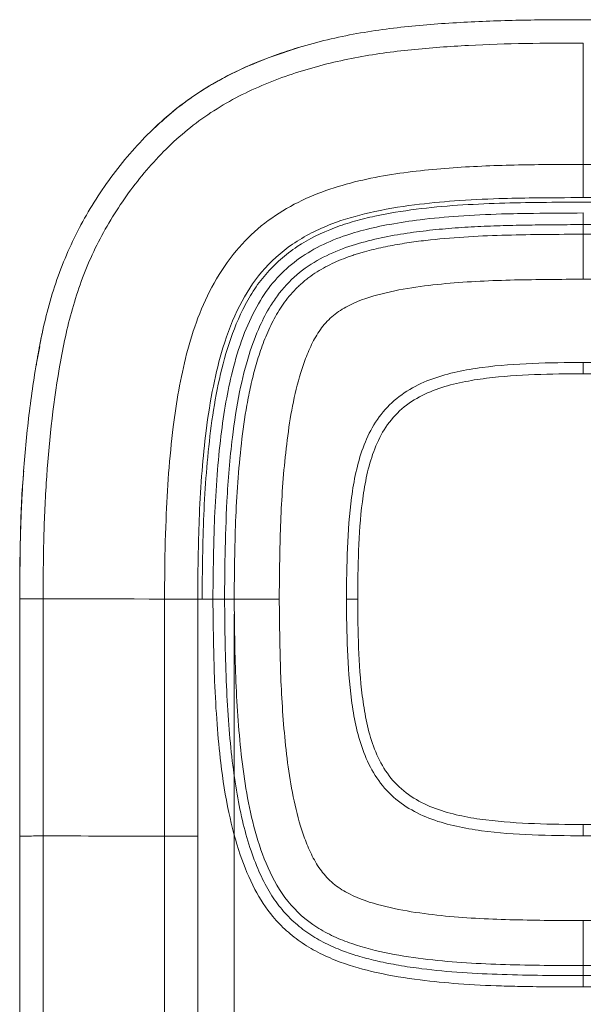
# Model space of a CAD drawing. Header units: millimetres. Extents: x 0 to 420, y 0 to 297.
# Tile 2 of 12: x 88 to 125, y 50 to 116. Entities that reach past the tile are written whole.
import ezdxf

# ---------------------------------------------------------------- set-up
doc = ezdxf.new("R2010")
doc.units = ezdxf.units.MM
doc.styles.add('SLDTEXTSTYLE0', font='TXT', dxfattribs={"width": 0.75})
doc.dimstyles.new('SLDDIMSTYLE2', dxfattribs={"dimtxt": 3.5, "dimasz": 3.302, "dimexe": 0, "dimexo": 0.0625, "dimgap": 0.875, "dimtad": 1, "dimlfac": 0.666667, "dimrnd": 1e-09, "dimzin": 12, "dimdsep": 46, "dimtxsty": 'SLDTEXTSTYLE0', "dimsah": 1, "dimcen": 0.09, "dimadec": 0, "dimazin": 3, "dimtfac": 1, "dimtofl": 0, "dimtmove": 0, "dimatfit": 3, "dimfxl": 0, "dimfrac": 2, "dimtolj": 1, "dimtzin": 12, "dimarcsym": 0})

# ---------------------------------------------------------------- blocks, each defined once
blk = doc.blocks.new('_D_7')
at = {"color": 7, "linetype": 'Continuous', "lineweight": 0}
for p, q in [((101.888, 76.068), (101.887, 36.898)), ((148.339, 76.066), (148.337, 36.897)), ((101.887, 37.898), (148.337, 37.897))]:
    blk.add_line(p, q, dxfattribs=at)
for points in [[(101.887, 37.898), (105.189, 37.39), (105.189, 38.406)], [(148.337, 37.897), (145.035, 38.405), (145.035, 37.389)]]:
    blk.add_solid(points, dxfattribs=at)
at = {"color": 7, "linetype": 'Continuous', "lineweight": 0, "insert": (118.456, 42.409), "char_height": 3.5, "attachment_point": 1, "rotation": 359.99796, "style": 'SLDTEXTSTYLE0'}
blk.add_mtext('30,97', dxfattribs=at)

msp = doc.modelspace()

# ---------------------------------------------------------------- linework, layer by layer
at = {"color": 7, "linetype": 'Continuous', "lineweight": 15}
for p, q in [((122.5109966, 115.624482), (125.1152893, 115.637731)), ((125.1022545, 115.6376751), (125.1023892, 115.637731)), ((104.1502091, 113.1014342), (106.3940879, 113.8435064)), ((125.1186354, 103.4923813), (125.1186354, 103.4923868)), ((91.7259836, 102.0410938), (91.6142864, 101.8316915)), ((125.1172576, 101.9982623), (125.1166677, 101.3582705)), ((125.1152893, 92.8161835), (125.1152893, 92.066182)), ((87.6154285, 77.0931414), (87.6154285, 77.0977458)), ((87.6154285, 61.2797143), (87.6154285, 77.0931414)), ((89.1734762, 77.0931022), (89.1734762, 61.3066314)), ((89.1734846, 77.0939404), (89.1734846, 77.0931022)), ((97.2601827, 61.2828575), (97.2592439, 77.0660566)), ((99.4594013, 77.0661852), (99.7544359, 77.0661852)), ((99.4600886, 77.0661852), (99.4610302, 61.282986)), ((101.2467332, 77.0670066), (101.8879348, 77.0676995)), ((109.3652896, 77.0661852), (110.1152897, 77.0661852)), ((125.1152893, 62.0661827), (125.1152893, 61.316184)), ((87.6152888, 25.9376771), (87.6152888, 61.2797143)), ((89.1733784, 61.2797143), (89.1733784, 25.9376771)), ((97.2588109, 25.9376771), (97.2588109, 61.2797143)), ((99.4596584, 61.2797143), (99.4596584, 25.9376771)), ((125.1105675, 52.0040041), (125.1088568, 52.669178))]:
    msp.add_line(p, q, dxfattribs=at)
at = {"color": 7, "linetype": 'Continuous', "lineweight": 15, "flags": 128}
for points in [[(87.6154285, 77.0931414), (87.6427032, 77.0931358), (87.7239602, 77.0931302), (87.8574531, 77.0931246), (88.0403351, 77.093119), (88.2686833, 77.0931134), (88.5376194, 77.0931078), (88.8413852, 77.0931022), (89.1734846, 77.0931022)], [(97.2585734, 77.0693312), (96.2408706, 77.0723207), (95.2251349, 77.0753103), (94.2113912, 77.0782886), (93.1996675, 77.0812614), (92.189989, 77.0842286), (91.1823809, 77.0871958), (90.176871, 77.0901518), (89.1734846, 77.0931022)]]:
    msp.add_lwpolyline(points, dxfattribs=at)
at = {"color": 7, "linetype": 'Continuous', "lineweight": 15}
msp.add_arc((88.8777989, 274.9929466), 197.8992271, 269.634516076, 270.085606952, dxfattribs=at)
for points, knots in [([(87.6154291, 77.0977442), (87.6186453, 78.4304538), (87.627408, 79.7629773), (87.6954552, 82.4263289), (87.7520695, 83.7572465), (87.9295083, 86.416927), (88.0498308, 87.7451313), (88.3589644, 90.3868905), (88.5459715, 91.7021736), (89.0006194, 94.318829), (89.2750777, 95.6190253), (89.8272816, 97.5450796), (90.0353775, 98.1850362), (90.4975862, 99.43654), (90.7520231, 100.0499548), (91.5857463, 101.8529688), (92.2354674, 103.0053261), (93.7079789, 105.2185336), (94.5363209, 106.2833959), (96.3301086, 108.2448136), (97.299583, 109.1504041), (98.8942093, 110.3634684), (99.4516002, 110.7444576), (100.5886207, 111.444933), (101.1706152, 111.7663506), (102.9518304, 112.6553009), (104.1859889, 113.1481605), (106.0918508, 113.7707), (106.7356173, 113.9586329), (108.0231596, 114.2945568), (108.6691744, 114.4426898), (110.6134262, 114.8322233), (111.9179978, 115.0176371), (114.5375421, 115.2965362), (115.8518687, 115.395732), (118.4866665, 115.5398162), (119.8071827, 115.5843064), (122.4527324, 115.6333614), (123.7778362, 115.6353684), (125.1022545, 115.6376771)], [0, 0, 0, 0, 0.0625, 0.0625, 0.125, 0.125, 0.1875, 0.1875, 0.25, 0.25, 0.3125, 0.3125, 0.34375, 0.34375, 0.375, 0.375, 0.4375, 0.4375, 0.5, 0.5, 0.5625, 0.5625, 0.59375, 0.59375, 0.625, 0.625, 0.6875, 0.6875, 0.71875, 0.71875, 0.75, 0.75, 0.8125, 0.8125, 0.875, 0.875, 0.9375, 0.9375, 1, 1, 1, 1]), ([(125.1152893, 115.637731), (126.1797805, 115.6363021), (128.3076039, 115.6334458), (131.4973225, 115.5575983), (134.6814198, 115.3849009), (137.8612218, 115.0945083), (140.8458115, 114.6248158), (143.5954056, 113.97152), (145.2523999, 113.3906924), (146.0692789, 113.1043511)], [0, 0, 0, 0, 0.1504720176, 0.3007802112, 0.4509558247, 0.6011682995, 0.7519366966, 0.8777076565, 1, 1, 1, 1]), ([(125.1041114, 114.0795653), (123.8306247, 114.0773456), (122.5565063, 114.075513), (120.0123732, 114.0308572), (118.7423721, 113.9900922), (116.2080501, 113.8578572), (114.9437186, 113.7664827), (112.4233697, 113.5095163), (111.1677185, 113.3406557), (108.672051, 112.8633699), (107.428591, 112.5545249), (104.9743221, 111.7777763), (103.7821182, 111.3146012), (102.0618544, 110.4741323), (101.4998494, 110.169529), (100.4023106, 109.5036368), (99.8641164, 109.1401632), (98.3249343, 107.9788567), (97.3922412, 107.1079349), (95.6710699, 105.2167986), (94.8793477, 104.18794), (93.4799009, 102.0498913), (92.8663366, 100.9354269), (92.0845357, 99.1906612), (91.8469665, 98.5969259), (91.4168639, 97.3857035), (91.2246443, 96.7682732), (90.7152334, 94.9123094), (90.4624177, 93.6600622), (89.8242971, 89.8826104), (89.5454701, 87.3349916), (89.2999669, 83.4981385), (89.247853, 82.2181947), (89.1847573, 79.6569331), (89.1765686, 78.375522), (89.173476, 77.0939407)], [0, 0, 0, 0, 0.0625, 0.0625, 0.125, 0.125, 0.1875, 0.1875, 0.25, 0.25, 0.3125, 0.3125, 0.375, 0.375, 0.40625, 0.40625, 0.4375, 0.4375, 0.5, 0.5, 0.5625, 0.5625, 0.625, 0.625, 0.65625, 0.65625, 0.6875, 0.6875, 0.75, 0.75, 0.875, 0.875, 0.9375, 0.9375, 1, 1, 1, 1]), ([(97.0721738, 108.8703333), (97.4856513, 109.2331504), (98.3948557, 110.030957), (99.9473823, 111.078446), (101.8388894, 112.1508498), (103.2389293, 112.7260864), (104.027878, 113.0502431)], [0, 0, 0, 0, 0.2020358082, 0.4442608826, 0.6868306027, 1, 1, 1, 1]), ([(97.072171, 108.8703333), (96.982694, 108.7986059), (96.8244398, 108.6717448), (96.6846722, 108.5248746), (96.6239292, 108.4610449)], [0, 0, 0, 0, 0.5654002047, 1, 1, 1, 1]), ([(97.257914, 77.073184), (97.2592176, 77.556138), (97.263955, 79.3112798), (97.3466552, 83.1393874), (97.6329365, 87.2999884), (98.1770049, 90.9796887), (98.6931583, 93.409508), (99.4336811, 95.8181439), (100.4965234, 98.1536244), (101.9067278, 100.2381353), (103.6385618, 101.9611888), (105.5865123, 103.2642433), (107.7000718, 104.2058037), (109.8803987, 104.8651454), (112.07777, 105.3095354), (114.2703759, 105.6045857), (116.4539972, 105.7919807), (118.6287759, 105.9082924), (120.7953978, 105.9733783), (122.9561574, 105.9985532), (124.3948818, 105.9981279), (125.1139768, 105.9979153)], [0, 0, 0, 0, 0.0297825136, 0.1082349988, 0.2361307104, 0.286588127, 0.3375223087, 0.3891830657, 0.4416885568, 0.495194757, 0.5434563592, 0.5914211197, 0.6388767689, 0.6856276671, 0.7316261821, 0.7769854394, 0.8219923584, 0.8667460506, 0.9112767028, 0.9556548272, 1, 1, 1, 1]), ([(125.1166019, 105.9979153), (125.2328588, 105.9977092), (125.5473832, 105.9971515), (126.1421563, 105.9960649), (126.9830032, 105.9932061), (128.0703745, 105.9851723), (129.4055257, 105.9642477), (130.9906859, 105.9204892), (132.8286233, 105.8394139), (134.9220978, 105.6948934), (137.2759368, 105.438661), (139.892412, 104.9809433), (142.7436107, 104.1624359), (145.708919, 102.7182997), (147.777281, 100.8644065), (149.0324393, 99.1966481), (149.7269175, 98.0591761), (150.3151233, 96.8782096), (150.8066082, 95.6680605), (151.2389751, 94.3589641), (151.6130843, 92.9567995), (151.8952754, 91.7099364), (152.1625698, 90.2397545), (152.6046714, 87.2106859), (152.8836561, 83.1403799), (152.9666224, 79.3123072), (152.9713601, 77.5566507), (152.9726647, 77.073184)], [0, 0, 0, 0, 0.00717115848, 0.01940102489, 0.03668780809, 0.05903787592, 0.08647544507, 0.11905345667, 0.1568504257, 0.19994911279, 0.24847368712, 0.30284486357, 0.36360950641, 0.4309521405, 0.50458243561, 0.53217318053, 0.55956973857, 0.58665975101, 0.613470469, 0.64006778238, 0.67164690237, 0.70295302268, 0.7188941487, 0.76381048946, 0.89170640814, 0.97017847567, 1, 1, 1, 1]), ([(125.1184551, 103.793804), (124.0172302, 103.7898237), (122.1461022, 103.7830606), (119.2848081, 103.7354776), (116.641103, 103.6015508), (113.7571231, 103.3274251), (111.0153486, 102.8716438), (108.2465694, 102.0814089), (105.745257, 100.8280939), (103.6416069, 98.9430555), (102.1204348, 96.544796), (101.1228659, 93.9448198), (100.4398809, 91.1332205), (100.0100492, 88.391395), (99.7245687, 85.5291466), (99.5644953, 82.8203925), (99.4834068, 79.9696714), (99.4675, 78.0975755), (99.4587365, 77.0661797)], [0, 0, 0, 0, 0.0731353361, 0.1242666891, 0.1900405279, 0.2488777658, 0.3165977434, 0.3743375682, 0.4395794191, 0.5006138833, 0.5594340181, 0.6264696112, 0.6846880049, 0.751337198, 0.8106160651, 0.8756672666, 0.9315012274, 1, 1, 1, 1]), ([(150.7718422, 77.0661797), (150.7664365, 77.7748437), (150.756271, 79.1075093), (150.7191878, 80.9793468), (150.6487548, 83.1209749), (150.5058925, 85.5289147), (150.2206247, 88.3909338), (149.7907458, 91.132985), (149.1077522, 93.9443693), (148.110694, 96.5445677), (146.7550209, 98.6791869), (145.2344897, 100.1800792), (143.652395, 101.2568645), (141.9587817, 102.0396065), (140.1852867, 102.6032678), (138.3404253, 103.0211972), (136.1529823, 103.3576916), (133.5896404, 103.6016104), (130.9461757, 103.735448), (128.0846321, 103.7830734), (126.213507, 103.7898281), (125.1121236, 103.793804)], [0, 0, 0, 0, 0.04705428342, 0.08848710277, 0.12430495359, 0.1893257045, 0.24860626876, 0.3152245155, 0.37344495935, 0.44044910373, 0.49927146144, 0.53975075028, 0.58148703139, 0.62570815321, 0.66313248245, 0.70487132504, 0.75117977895, 0.80998805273, 0.87576204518, 0.92687094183, 1, 1, 1, 1]), ([(125.1186354, 103.4923861), (123.2595775, 103.4836653), (121.4005239, 103.4748319), (117.6847692, 103.3589991), (115.8238258, 103.2511629), (113.069466, 102.8977641), (112.1565043, 102.750484), (110.7991194, 102.4606521), (110.3489856, 102.3507369), (109.4549463, 102.0953087), (109.0094421, 101.9495611), (107.694398, 101.4552076), (106.8552861, 101.0559425), (105.6960829, 100.2725951), (105.3218172, 99.9819646), (104.6209812, 99.363519), (104.2925761, 99.0351676), (103.6857293, 98.3350483), (103.4088542, 97.9619192), (102.9013011, 97.175517), (102.6708665, 96.7619702), (102.0493798, 95.5059816), (101.7158154, 94.6381685), (101.1649584, 92.8586502), (100.9424481, 91.9458959), (100.5774069, 90.1119699), (100.4357328, 89.1888135), (100.0882487, 86.4075868), (99.9473256, 84.5394281), (99.7879496, 80.8051676), (99.7713657, 78.9356704), (99.7544483, 77.0661799)], [0, 0, 0, 0, 0.125, 0.125, 0.25, 0.25, 0.3125, 0.3125, 0.34375, 0.34375, 0.375, 0.375, 0.4375, 0.4375, 0.46875, 0.46875, 0.5, 0.5, 0.53125, 0.53125, 0.5625, 0.5625, 0.625, 0.625, 0.6875, 0.6875, 0.75, 0.75, 0.875, 0.875, 1, 1, 1, 1]), ([(125.1186354, 103.49238), (123.2595789, 103.4836591), (121.4005267, 103.4748144), (117.6847749, 103.3589757), (115.8238328, 103.251145), (113.0694749, 102.8977551), (112.156514, 102.7504776), (110.7991308, 102.4606454), (110.3489977, 102.3507295), (109.4549599, 102.0952996), (109.0094569, 101.9495512), (107.6944121, 101.4551942), (106.8553005, 101.0559276), (105.6960985, 100.2725823), (105.3218328, 99.9819529), (104.6209942, 99.3635078), (104.2925879, 99.0351571), (103.6857392, 98.3350399), (103.4088634, 97.9619123), (102.9013092, 97.175514), (102.6708729, 96.7619673), (102.0493822, 95.5059786), (101.7158169, 94.6381661), (101.1649597, 92.85865), (100.94245, 91.945897), (100.5774081, 90.1119711), (100.4357366, 89.188815), (100.0882635, 86.4075899), (99.9473491, 84.539432), (99.7879676, 80.8051721), (99.7713678, 78.9356754), (99.7544486, 77.0661856)], [0, 0, 0, 0, 0.125, 0.125, 0.25, 0.25, 0.3125, 0.3125, 0.34375, 0.34375, 0.375, 0.375, 0.4375, 0.4375, 0.46875, 0.46875, 0.5, 0.5, 0.53125, 0.53125, 0.5625, 0.5625, 0.625, 0.625, 0.6875, 0.6875, 0.75, 0.75, 0.875, 0.875, 1, 1, 1, 1]), ([(150.4722717, 77.0661799), (150.4537849, 78.9329267), (150.4365174, 80.7997074), (150.2782752, 84.529254), (150.1405483, 86.3947618), (149.7945401, 89.1672999), (149.6536797, 90.0873816), (149.2926794, 91.9148184), (149.0716047, 92.8251139), (148.5171191, 94.61372), (148.1855466, 95.4851462), (147.5658805, 96.7407856), (147.3358342, 97.152283), (146.8293036, 97.9413875), (146.5539357, 98.3170187), (145.9509148, 99.023522), (145.6251696, 99.3560274), (144.9234312, 99.9780228), (144.548426, 100.2653776), (143.772624, 100.7825194), (143.3689355, 101.014147), (142.5345433, 101.4312966), (142.1015628, 101.6176181), (140.7876325, 102.1123501), (139.8946555, 102.3583874), (138.087549, 102.7463574), (137.1747881, 102.8950273), (135.3364827, 103.1294524), (134.409376, 103.2139149), (132.5532915, 103.3386367), (131.6246084, 103.3795564), (128.8375086, 103.4671665), (126.9780863, 103.480227), (125.1186354, 103.4923861)], [0, 0, 0, 0, 0.125, 0.125, 0.25, 0.25, 0.3125, 0.3125, 0.375, 0.375, 0.4375, 0.4375, 0.46875, 0.46875, 0.5, 0.5, 0.53125, 0.53125, 0.5625, 0.5625, 0.59375, 0.59375, 0.625, 0.625, 0.6875, 0.6875, 0.75, 0.75, 0.8125, 0.8125, 0.875, 0.875, 1, 1, 1, 1]), ([(150.4722714, 77.0661856), (150.4537828, 78.932931), (150.4364995, 80.7997106), (150.2782519, 84.5292547), (150.1405337, 86.3947612), (149.7945368, 89.1672976), (149.6536793, 90.0873788), (149.2926788, 91.9148139), (149.0716048, 92.8251084), (148.5171189, 94.6137142), (148.1855454, 95.4851397), (147.5658771, 96.7407771), (147.33583, 97.1522736), (146.8292971, 97.9413768), (146.5539283, 98.3170072), (145.9509058, 99.0235086), (145.6251601, 99.3560129), (144.9234215, 99.9780063), (144.5484159, 100.2653609), (143.7726137, 100.7825026), (143.3689256, 101.0141303), (142.5345344, 101.4312809), (142.101555, 101.6176032), (140.7876256, 102.1123387), (139.8946494, 102.358379), (138.0875442, 102.7463501), (137.1747836, 102.8950177), (135.3364787, 103.1294371), (134.4093723, 103.2138965), (132.5532886, 103.3386149), (131.6246059, 103.3795344), (128.8375071, 103.467149), (126.9780856, 103.4802208), (125.1186354, 103.49238)], [0, 0, 0, 0, 0.125, 0.125, 0.25, 0.25, 0.3125, 0.3125, 0.375, 0.375, 0.4375, 0.4375, 0.46875, 0.46875, 0.5, 0.5, 0.53125, 0.53125, 0.5625, 0.5625, 0.59375, 0.59375, 0.625, 0.625, 0.6875, 0.6875, 0.75, 0.75, 0.8125, 0.8125, 0.875, 0.875, 1, 1, 1, 1]), ([(100.4707117, 77.066181), (100.478406, 77.7698201), (100.4927072, 79.0776663), (100.530325, 80.8901085), (100.5966174, 82.9486119), (100.728813, 85.2618316), (100.9750523, 87.8315421), (101.3062811, 90.1239158), (101.7661626, 92.3481363), (102.4063282, 94.481522), (103.2980398, 96.4796234), (104.3750515, 98.1110355), (105.6788235, 99.4012907), (107.2025867, 100.4188163), (108.8350814, 101.1467998), (110.544353, 101.6648829), (112.3227878, 102.048495), (114.4341806, 102.3615535), (116.9126432, 102.5891693), (119.4316814, 102.710574), (122.2021515, 102.7529619), (124.0134381, 102.7634256), (125.1137993, 102.7697824)], [0, 0, 0, 0, 0.0484595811, 0.0900712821, 0.1248400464, 0.1902916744, 0.2495970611, 0.3025666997, 0.3497176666, 0.4059109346, 0.4556147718, 0.4999111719, 0.539703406, 0.5810971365, 0.6254147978, 0.6622842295, 0.703933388, 0.7505937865, 0.8091954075, 0.875261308, 0.9242209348, 1, 1, 1, 1]), ([(125.1141898, 102.7697798), (125.1136195, 102.6823716), (125.1130036, 102.5872591), (125.1118116, 102.4012744), (125.1112392, 102.3109721), (125.1102972, 102.1600209), (125.109931, 102.0998966), (125.1094682, 102.0206877), (125.10937, 102.0013698), (125.1093758, 101.9983161)], [0, 0, 0, 0, 0.25, 0.25, 0.5, 0.5, 0.75, 0.75, 1, 1, 1, 1]), ([(125.1172576, 101.9982648), (124.5508047, 101.9956174), (123.4168667, 101.9903177), (121.7147646, 101.9738106), (120.010202, 101.9398977), (118.3031643, 101.8805865), (116.5937592, 101.7818943), (114.8822136, 101.6284808), (113.1679667, 101.4055487), (111.4457117, 101.0890124), (109.7117114, 100.6386291), (107.9993737, 99.9701582), (106.3792002, 99.0065863), (105.3774483, 98.0400383), (104.7153779, 97.2059674), (104.1884398, 96.4345203), (103.4956189, 95.1091454), (102.7916966, 93.1969401), (102.1742805, 90.7111827), (101.6859352, 87.4438718), (101.3847488, 83.8087944), (101.2748596, 80.2156053), (101.2554502, 78.0424365), (101.2467383, 77.0670046)], [0, 0, 0, 0, 0.0401157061, 0.080304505, 0.1205446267, 0.1608510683, 0.2012605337, 0.2417884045, 0.2825212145, 0.3236399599, 0.3657318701, 0.4092130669, 0.4534146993, 0.4983590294, 0.5067584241, 0.528831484, 0.5644007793, 0.6123685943, 0.6727806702, 0.7454693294, 0.8460933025, 0.9309186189, 1, 1, 1, 1]), ([(148.9799935, 77.0660984), (148.971408, 77.9340683), (148.9542063, 79.6731077), (148.8916663, 82.2855706), (148.7532427, 84.9041438), (148.5114274, 87.5267796), (148.1487292, 90.1536049), (147.5707783, 92.7708558), (146.6789115, 95.3480608), (145.6189489, 97.1649538), (144.5026734, 98.3773521), (143.4094835, 99.2994925), (141.5586222, 100.3060315), (138.9388302, 101.1001013), (136.0979045, 101.5622766), (133.3604836, 101.8037251), (131.0105723, 101.910734), (128.8664414, 101.9633903), (126.9247651, 101.9864719), (125.697409, 101.9944796), (125.1172576, 101.9982648)], [0, 0, 0, 0, 0.0614966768, 0.1232129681, 0.1851273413, 0.2472373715, 0.3097609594, 0.3729004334, 0.4367974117, 0.5025521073, 0.5197562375, 0.5534206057, 0.6033832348, 0.6678088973, 0.7464114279, 0.806947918, 0.8624287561, 0.913042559, 0.9588966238, 1, 1, 1, 1]), ([(101.8879349, 77.0676988), (101.887938, 77.0680397), (101.8879411, 77.0683807), (101.8879441, 77.0687216), (101.9035489, 78.7961472), (101.9191393, 80.524533), (102.0191123, 83.1131146), (102.06538, 83.9751827), (102.1905586, 85.6971982), (102.2694754, 86.5571992), (102.466693, 88.2744085), (102.5838402, 89.1321625), (102.8112496, 90.4160698), (102.8958504, 90.8435443), (103.0382567, 91.4809561), (103.0883103, 91.6927969), (103.193975, 92.1147198), (103.2495961, 92.3248364), (103.3667446, 92.7426732), (103.4281144, 92.9506948), (103.5576765, 93.3647673), (103.6258592, 93.5707831), (103.7702035, 93.9803809), (103.8463651, 94.1839631), (104.0078433, 94.5882956), (104.093145, 94.7890137), (104.2741382, 95.1873428), (104.3702972, 95.3854352), (104.573869, 95.7756638), (104.6813044, 95.967846), (104.9074567, 96.3426294), (105.0263107, 96.5256805), (105.2769807, 96.8821214), (105.4088034, 97.055514), (105.6866645, 97.391436), (105.8325579, 97.5540373), (106.0626411, 97.789353), (106.1412054, 97.8663558), (106.3021929, 98.0173845), (106.3845955, 98.0913929), (106.5534603, 98.2363976), (106.6393004, 98.3067322), (106.8134121, 98.4431531), (106.9017073, 98.5092599), (107.16995, 98.7015885), (107.3532596, 98.8218211), (107.7269024, 99.0480061), (107.9174781, 99.1541607), (108.3053495, 99.354024), (108.5026138, 99.4477182), (108.9031379, 99.6241095), (109.1070005, 99.7068847), (109.4153665, 99.8230141), (109.5185898, 99.8603875), (109.7254513, 99.9324835), (109.8291142, 99.9672138), (110.0363026, 100.0340138), (110.1399446, 100.0662094), (110.3474566, 100.1284024), (110.4513015, 100.1583913), (110.7630758, 100.245277), (110.9712446, 100.2990924), (111.3880806, 100.3997921), (111.5967477, 100.4466764), (112.014445, 100.5347989), (112.223432, 100.5760292), (112.6418099, 100.654157), (112.8512923, 100.6907904), (113.2705395, 100.7596008), (113.4803472, 100.7917861), (114.1102533, 100.882364), (114.5308176, 100.9347771), (115.7939969, 101.0735624), (116.6383662, 101.1406543), (118.3297934, 101.2401964), (119.1768684, 101.2726504), (121.7199463, 101.3423781), (123.4184482, 101.3503171), (125.1161009, 101.3582683), (125.1162898, 101.3582691), (125.1164788, 101.35827), (125.1166677, 101.3582709)], [-0.000013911, -0.000013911, -0.000013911, -0.000013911, 0.0000107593, 0.0000107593, 0.0000107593, 0.1250107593, 0.1250107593, 0.1875107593, 0.1875107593, 0.2500107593, 0.2500107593, 0.3125107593, 0.3125107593, 0.3437607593, 0.3437607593, 0.3593857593, 0.3593857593, 0.3750107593, 0.3750107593, 0.3906357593, 0.3906357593, 0.4062607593, 0.4062607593, 0.4218857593, 0.4218857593, 0.4375107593, 0.4375107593, 0.4531357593, 0.4531357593, 0.4687607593, 0.4687607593, 0.4843857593, 0.4843857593, 0.5000107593, 0.5000107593, 0.5156357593, 0.5156357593, 0.5234482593, 0.5234482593, 0.5312607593, 0.5312607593, 0.5390732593, 0.5390732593, 0.5468857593, 0.5468857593, 0.5625107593, 0.5625107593, 0.5781357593, 0.5781357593, 0.5937607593, 0.5937607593, 0.6093857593, 0.6093857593, 0.6171982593, 0.6171982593, 0.6250107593, 0.6250107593, 0.6328232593, 0.6328232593, 0.6406357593, 0.6406357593, 0.6562607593, 0.6562607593, 0.6718857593, 0.6718857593, 0.6875107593, 0.6875107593, 0.7031357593, 0.7031357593, 0.7187607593, 0.7187607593, 0.7500107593, 0.7500107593, 0.8125107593, 0.8125107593, 0.8750107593, 0.8750107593, 1.0000107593, 1.0000107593, 1.0000107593, 1.0000246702, 1.0000246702, 1.0000246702, 1.0000246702]), ([(125.1166677, 101.3582709), (125.1166615, 101.3515103), (125.1166382, 101.3262854), (125.116559, 101.2404289), (125.1165023, 101.1789353), (125.116358, 101.0224088), (125.1162712, 100.9283078), (125.1160689, 100.7089077), (125.115952, 100.5821682), (125.1156979, 100.3066885), (125.1155602, 100.1573146), (125.1152629, 99.8350293), (125.1151039, 99.6625283), (125.1147772, 99.3083372), (125.1146081, 99.1249533), (125.1142578, 98.7451172), (125.1140788, 98.5510587), (125.1139027, 98.3600526)], [0, 0, 0, 0, 0.125, 0.125, 0.25, 0.25, 0.375, 0.375, 0.5, 0.5, 0.625, 0.625, 0.75, 0.75, 0.875, 0.875, 1, 1, 1, 1]), ([(125.1166677, 101.3582709), (126.8327768, 101.3470679), (128.549746, 101.3358714), (131.9768351, 101.2371676), (133.6873668, 101.1550927), (136.2384277, 100.8719212), (137.0863396, 100.751011), (138.7745706, 100.4267226), (139.6211152, 100.225651), (140.8455578, 99.8170853), (141.246489, 99.6626469), (142.0297364, 99.306693), (142.4142234, 99.1040266), (143.5167805, 98.4125802), (144.1654153, 97.8517851), (145.2688745, 96.5062653), (145.6993702, 95.7474033), (146.4128162, 94.1652743), (146.6909196, 93.3492267), (147.1552134, 91.6879243), (147.3406741, 90.8400433), (147.6427922, 89.1367947), (147.7599101, 88.2811947), (148.0556584, 85.7078813), (148.1729435, 83.9813861), (148.304695, 80.5249326), (148.3216911, 78.7954863), (148.3387915, 77.0660426)], [0, 0, 0, 0, 0.125, 0.125, 0.25, 0.25, 0.3125, 0.3125, 0.375, 0.375, 0.40625, 0.40625, 0.4375, 0.4375, 0.5, 0.5, 0.5625, 0.5625, 0.625, 0.625, 0.6875, 0.6875, 0.75, 0.75, 0.875, 0.875, 1, 1, 1, 1]), ([(125.1139027, 98.3600526), (123.5876933, 98.3529042), (122.0614821, 98.3458648), (119.0100981, 98.2737129), (117.4832446, 98.2113444), (115.2082652, 97.9999088), (114.4521689, 97.9105217), (112.9470151, 97.672068), (112.1936101, 97.5256434), (110.7211405, 97.1263151), (110.0030185, 96.8758648), (108.9900113, 96.3202473), (108.671949, 96.1085687), (108.1010669, 95.6079189), (107.8434971, 95.3160254), (107.3994722, 94.6915925), (107.2099703, 94.360435), (106.8716699, 93.6744056), (106.7229711, 93.3183837), (106.3262862, 92.2415884), (106.1217319, 91.5069461), (105.7791522, 90.0190268), (105.6442416, 89.2636939), (105.421515, 87.7512251), (105.3322203, 86.9927703), (105.1055636, 84.7132573), (105.0154495, 83.1865657), (104.9138017, 80.129512), (104.9000751, 78.6002275), (104.8862591, 77.070945)], [0, 0, 0, 0, 0.125, 0.125, 0.25, 0.25, 0.3125, 0.3125, 0.375, 0.375, 0.4375, 0.4375, 0.46875, 0.46875, 0.5, 0.5, 0.53125, 0.53125, 0.5625, 0.5625, 0.625, 0.625, 0.6875, 0.6875, 0.75, 0.75, 0.875, 0.875, 1, 1, 1, 1]), ([(145.3404751, 77.0657817), (145.3253135, 78.5990808), (145.3102531, 80.1323823), (145.2090702, 83.1972187), (145.1202354, 84.7294608), (144.892848, 87.0150937), (144.802931, 87.775329), (144.5785612, 89.2906197), (144.442486, 90.047704), (144.0961048, 91.5416474), (143.8891558, 92.2780036), (143.4880289, 93.3540156), (143.3379648, 93.708711), (142.9961952, 94.3998228), (142.8049915, 94.7330217), (142.3520272, 95.3565099), (142.0888651, 95.6400432), (141.5093727, 96.1337016), (141.1871685, 96.3483052), (140.1742702, 96.8965326), (139.4528638, 97.1433763), (137.9714802, 97.5378872), (137.221802, 97.6825249), (135.7215298, 97.9163729), (134.9686901, 98.0030657), (132.7051253, 98.2067194), (131.1892255, 98.2658161), (128.1535162, 98.3402923), (126.6333878, 98.350133), (125.1139027, 98.3600526)], [0, 0, 0, 0, 0.125, 0.125, 0.25, 0.25, 0.3125, 0.3125, 0.375, 0.375, 0.4375, 0.4375, 0.46875, 0.46875, 0.5, 0.5, 0.53125, 0.53125, 0.5625, 0.5625, 0.625, 0.625, 0.6875, 0.6875, 0.75, 0.75, 0.875, 0.875, 1, 1, 1, 1]), ([(89.1554914, 94.9672928), (89.1447422, 94.9187345), (89.1158043, 94.7880101), (89.0683616, 94.5634904), (89.0210936, 94.3341984), (88.968102, 94.069014), (88.9108196, 93.7718838), (88.8493697, 93.4409567), (88.8135229, 93.2389444), (88.7937341, 93.127426)], [0, 0, 0, 0, 0.036495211, 0.0982491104, 0.1756859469, 0.2800810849, 0.4651134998, 0.7047223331, 1, 1, 1, 1]), ([(88.9559854, 93.8922187), (88.8883217, 93.5910298), (88.7919208, 93.1619237), (88.7330648, 92.7263027), (88.7155197, 92.5964436)], [0, 0, 0, 0, 0.70189874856, 1, 1, 1, 1]), ([(125.1152893, 92.8161829), (123.9904592, 92.8161829), (122.8666628, 92.8023508), (120.6238102, 92.7112622), (119.5046316, 92.6356427), (117.8339381, 92.4141759), (117.278419, 92.3219046), (116.1717768, 92.0785442), (115.6273353, 91.9287454), (114.5705369, 91.5469157), (114.0556971, 91.3138243), (113.0782992, 90.7306671), (112.6321352, 90.3897122), (111.8336074, 89.5989156), (111.4796444, 89.1431776), (110.8952889, 88.1796624), (110.6582821, 87.6675898), (110.2661885, 86.5995864), (110.1148917, 86.0555774), (109.869238, 84.9548261), (109.7751112, 84.3980324), (109.5487948, 82.715114), (109.4717552, 81.5856311), (109.3792434, 79.32771), (109.3652893, 78.1972667), (109.3652893, 77.0661829)], [0, 0, 0, 0, 0.125, 0.125, 0.25, 0.25, 0.3125, 0.3125, 0.375, 0.375, 0.4375, 0.4375, 0.5, 0.5, 0.5625, 0.5625, 0.625, 0.625, 0.6875, 0.6875, 0.75, 0.75, 0.875, 0.875, 1, 1, 1, 1]), ([(140.8652893, 77.0661829), (140.8652893, 78.1910131), (140.8514572, 79.3148094), (140.7603686, 81.5576621), (140.6847491, 82.6768407), (140.4632823, 84.3475342), (140.371011, 84.9030532), (140.1276506, 86.0096954), (139.9778518, 86.5541369), (139.5960222, 87.6109353), (139.3629307, 88.1257751), (138.7797735, 89.1031731), (138.4388186, 89.549337), (137.648022, 90.3478649), (137.192284, 90.7018279), (136.2287688, 91.2861834), (135.7166962, 91.5231902), (134.6486928, 91.9152838), (134.1046838, 92.0665806), (133.0039325, 92.3122343), (132.4471388, 92.4063611), (130.7642204, 92.6326774), (129.6347375, 92.709717), (127.3768164, 92.8022288), (126.2463731, 92.8161829), (125.1152893, 92.8161829)], [0, 0, 0, 0, 0.125, 0.125, 0.25, 0.25, 0.3125, 0.3125, 0.375, 0.375, 0.4375, 0.4375, 0.5, 0.5, 0.5625, 0.5625, 0.625, 0.625, 0.6875, 0.6875, 0.75, 0.75, 0.875, 0.875, 1, 1, 1, 1]), ([(110.1152893, 77.0661829), (110.1152893, 78.1469869), (110.1281577, 79.227203), (110.2120146, 81.3849802), (110.2814531, 82.4631602), (110.4846844, 84.07423), (110.5690994, 84.6075404), (110.7896831, 85.6626352), (110.9255641, 86.1844836), (111.2801454, 87.2097356), (111.4975556, 87.7067752), (112.040041, 88.6366593), (112.3733018, 89.0767347), (113.1357163, 89.8339739), (113.5660275, 90.1566499), (114.50952, 90.7012153), (115.0033615, 90.9138002), (116.0195048, 91.2620751), (116.543655, 91.3978806), (117.6024326, 91.6173818), (118.1343336, 91.700701), (119.7347503, 91.9010679), (120.8078344, 91.9700495), (122.959198, 92.053354), (124.0375704, 92.0661829), (125.1152893, 92.0661829)], [0, 0, 0, 0, 0.125, 0.125, 0.25, 0.25, 0.3125, 0.3125, 0.375, 0.375, 0.4375, 0.4375, 0.5, 0.5, 0.5625, 0.5625, 0.625, 0.625, 0.6875, 0.6875, 0.75, 0.75, 0.875, 0.875, 1, 1, 1, 1]), ([(125.1152893, 92.0661829), (126.1960933, 92.0661829), (127.2763094, 92.0533146), (129.4340866, 91.9694577), (130.5122666, 91.9000192), (132.1233364, 91.6967878), (132.6566468, 91.6123729), (133.7117416, 91.3917892), (134.23359, 91.2559082), (135.2588421, 90.9013269), (135.7558816, 90.6839167), (136.6857657, 90.1414313), (137.1258411, 89.8081705), (137.8830803, 89.0457559), (138.2057563, 88.6154448), (138.7503217, 87.6719523), (138.9629067, 87.1781108), (139.3111815, 86.1619675), (139.4469871, 85.6378173), (139.6664882, 84.5790397), (139.7498074, 84.0471386), (139.9501743, 82.446722), (140.0191559, 81.3736378), (140.1024604, 79.2222743), (140.1152893, 78.1439018), (140.1152893, 77.0661829)], [0, 0, 0, 0, 0.125, 0.125, 0.25, 0.25, 0.3125, 0.3125, 0.375, 0.375, 0.4375, 0.4375, 0.5, 0.5, 0.5625, 0.5625, 0.625, 0.625, 0.6875, 0.6875, 0.75, 0.75, 0.875, 0.875, 1, 1, 1, 1]), ([(87.8890669, 85.594509), (87.8725541, 85.418385), (87.7320827, 83.9201288), (87.6470497, 81.0842288), (87.6260274, 78.4272658), (87.6155095, 77.0979302)], [0, 0, 0, 0, 0.062409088, 0.5309031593, 1, 1, 1, 1]), ([(87.7910042, 84.2844958), (87.7887, 84.244156), (87.7843198, 84.1674733), (87.7740425, 83.981499), (87.7617056, 83.7483112), (87.7474213, 83.4630519), (87.7316778, 83.1259243), (87.7149985, 82.7370507), (87.6980417, 82.2984689), (87.6819649, 81.8280138), (87.6676117, 81.3446967), (87.6555784, 80.8733673), (87.6458112, 80.4267635), (87.6379515, 80.0054021), (87.6316958, 79.6076183), (87.6268585, 79.2324901), (87.6231689, 78.8753861), (87.6216648, 78.6711528), (87.6208711, 78.5633886)], [0, 0, 0, 0, 0.0756991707, 0.1438980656, 0.205529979, 0.2618431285, 0.3144507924, 0.3653116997, 0.4165800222, 0.4702913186, 0.5235193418, 0.5758919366, 0.6301849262, 0.6888877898, 0.7539731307, 0.8268883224, 0.9086571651, 1, 1, 1, 1]), ([(100.4707402, 77.0669331), (100.5580652, 77.0661441), (100.6534067, 77.0652837), (100.8403192, 77.0635999), (100.9313059, 77.0627817), (101.0835234, 77.0614164), (101.1442071, 77.0608741), (101.2241107, 77.0601647), (101.2435734, 77.0599953), (101.2466638, 77.0599733)], [0, 0, 0, 0, 0.25, 0.25, 0.5, 0.5, 0.75, 0.75, 1, 1, 1, 1]), ([(125.1092421, 51.2486984), (124.3736451, 51.2509703), (123.0346841, 51.2551055), (121.2246602, 51.2756223), (119.195884, 51.3213884), (116.9160893, 51.4379576), (114.1285983, 51.70328), (111.4840568, 52.133417), (109.25431, 52.7467682), (107.6178617, 53.4480298), (106.4156812, 54.1467659), (105.3579024, 54.96697), (104.2398218, 56.1193717), (103.1526659, 57.8108736), (102.1904902, 60.1609322), (101.4516397, 62.9918854), (100.9991022, 65.9051852), (100.726782, 68.8267837), (100.5826866, 71.4210449), (100.5080647, 74.1986306), (100.4843446, 76.0193477), (100.4707664, 77.061589)], [0, 0, 0, 0, 0.0505642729, 0.0920389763, 0.1244278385, 0.190061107, 0.2489243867, 0.3168771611, 0.3740953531, 0.4074488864, 0.4390749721, 0.4694797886, 0.4992319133, 0.549108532, 0.6066024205, 0.6731807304, 0.7497904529, 0.8090123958, 0.8748358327, 0.9283517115, 1, 1, 1, 1]), ([(101.2467275, 77.0670046), (101.2578142, 76.0724331), (101.2792876, 74.1460893), (101.3569373, 71.3523109), (101.5083095, 68.7518477), (101.7402947, 66.3478406), (102.0474628, 64.1415786), (102.4569881, 62.1416848), (102.9644168, 60.359496), (103.5680557, 58.8084641), (104.2551675, 57.4949406), (105.0428163, 56.3886217), (105.9470709, 55.4665953), (106.9667594, 54.694634), (108.0702757, 54.0784455), (109.1729066, 53.6149257), (110.301035, 53.2479036), (111.5036255, 52.9435858), (112.8809063, 52.6734091), (114.7454107, 52.4007619), (117.0471379, 52.1898171), (119.7295283, 52.0691143), (122.41753, 52.0133904), (124.2118847, 52.0071363), (125.1105675, 52.0040041)], [0, 0, 0, 0, 0.0702801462, 0.1361226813, 0.1974663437, 0.2543010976, 0.3067415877, 0.3547961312, 0.3984377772, 0.4375327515, 0.4722169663, 0.5029437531, 0.5331834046, 0.5631561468, 0.593059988, 0.6223083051, 0.6476063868, 0.6768823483, 0.709951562, 0.746779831, 0.810031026, 0.8732123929, 0.9364998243, 1, 1, 1, 1]), ([(101.8879349, 77.0676988), (101.8946954, 77.0677061), (101.9199195, 77.0677334), (102.0057722, 77.0678264), (102.0672628, 77.067893), (102.2237815, 77.0680624), (102.3178777, 77.0681643), (102.5372654, 77.0684018), (102.6639973, 77.068539), (102.9394605, 77.0688373), (103.0888252, 77.068999), (103.4110892, 77.0693479), (103.5835796, 77.0695347), (103.937749, 77.0699181), (104.1211214, 77.0701166), (104.5009332, 77.0705278), (104.69528, 77.0707382), (104.8862591, 77.070945)], [0, 0, 0, 0, 0.125, 0.125, 0.25, 0.25, 0.375, 0.375, 0.5, 0.5, 0.625, 0.625, 0.75, 0.75, 0.875, 0.875, 1, 1, 1, 1]), ([(125.1088568, 52.6691781), (123.3838748, 52.6721807), (121.6593127, 52.6849573), (118.2136287, 52.7905751), (116.49242, 52.8813987), (113.9176866, 53.1824025), (113.0622869, 53.3098041), (111.3685611, 53.6465363), (110.5249781, 53.8542861), (109.3059383, 54.274253), (108.9069484, 54.4326007), (108.1278471, 54.7964082), (107.7452048, 55.0033637), (106.652369, 55.7058103), (106.0091721, 56.2719885), (104.9189525, 57.6292928), (104.4925762, 58.3906363), (103.7872996, 59.97332), (103.512732, 60.7898306), (103.0534395, 62.4518153), (102.8702352, 63.3001579), (102.5726174, 65.0027788), (102.4575892, 65.8580649), (102.1680943, 68.4304655), (102.0560836, 70.156462), (101.9265823, 73.6109059), (101.9072915, 75.3393032), (101.8879349, 77.0676988)], [0, 0, 0, 0, 0.125, 0.125, 0.25, 0.25, 0.3125, 0.3125, 0.375, 0.375, 0.40625, 0.40625, 0.4375, 0.4375, 0.5, 0.5, 0.5625, 0.5625, 0.625, 0.625, 0.6875, 0.6875, 0.75, 0.75, 0.875, 0.875, 1, 1, 1, 1]), ([(104.8862591, 77.070945), (104.9034181, 75.5388515), (104.9205195, 74.0067566), (105.0206686, 70.9442666), (105.105393, 69.4129045), (105.3263896, 67.1283796), (105.4143322, 66.3685389), (105.6343644, 64.8540137), (105.7680369, 64.0975272), (106.109436, 62.6027964), (106.3137478, 61.8661494), (106.7086277, 60.7893718), (106.8558869, 60.4353686), (107.1931422, 59.7412403), (107.3815387, 59.4062986), (107.7142368, 58.9346098), (107.8341967, 58.7817753), (108.0900266, 58.4964192), (108.2256857, 58.3626683), (108.6537145, 57.9856828), (108.9703486, 57.7658586), (109.9744327, 57.2009112), (110.6913742, 56.9448858), (112.1657107, 56.5354368), (112.9174894, 56.3844821), (114.4270463, 56.1381768), (115.1880739, 56.0453874), (117.4701353, 55.8262192), (118.9949117, 55.7606189), (122.0466202, 55.6804343), (123.5737305, 55.6700696), (125.1011648, 55.6673686)], [0, 0, 0, 0, 0.125, 0.125, 0.25, 0.25, 0.3125, 0.3125, 0.375, 0.375, 0.4375, 0.4375, 0.46875, 0.46875, 0.5, 0.5, 0.515625, 0.515625, 0.53125, 0.53125, 0.5625, 0.5625, 0.625, 0.625, 0.6875, 0.6875, 0.75, 0.75, 0.875, 0.875, 1, 1, 1, 1]), ([(109.3652893, 77.0661829), (109.3652893, 75.9413528), (109.3791214, 74.8175564), (109.4702101, 72.5747038), (109.5458295, 71.4555252), (109.7672964, 69.7848317), (109.8595677, 69.2293126), (110.102928, 68.1226704), (110.2527269, 67.5782289), (110.6345565, 66.5214305), (110.8676479, 66.0065907), (111.4508051, 65.0291928), (111.7917601, 64.5830288), (112.5825566, 63.784501), (113.0382946, 63.430538), (114.0018098, 62.8461825), (114.5138824, 62.6091756), (115.5818859, 62.217082), (116.1258949, 62.0657853), (117.2266461, 61.8201316), (117.7834398, 61.7260048), (119.4663583, 61.4996884), (120.5958412, 61.4226488), (122.8537623, 61.330137), (123.9842055, 61.3161829), (125.1152893, 61.3161829)], [0, 0, 0, 0, 0.125, 0.125, 0.25, 0.25, 0.3125, 0.3125, 0.375, 0.375, 0.4375, 0.4375, 0.5, 0.5, 0.5625, 0.5625, 0.625, 0.625, 0.6875, 0.6875, 0.75, 0.75, 0.875, 0.875, 1, 1, 1, 1]), ([(125.1152893, 62.0661829), (124.0344854, 62.0661829), (122.9542693, 62.0790513), (120.7964921, 62.1629081), (119.7183121, 62.2323467), (118.1072423, 62.435578), (117.5739319, 62.519993), (116.5188371, 62.7405766), (115.9969887, 62.8764576), (114.9717366, 63.231039), (114.4746971, 63.4484491), (113.544813, 63.9909346), (113.1047376, 64.3241953), (112.3474984, 65.0866099), (112.0248223, 65.516921), (111.480257, 66.4604135), (111.267672, 66.954255), (110.9193971, 67.9703983), (110.7835916, 68.4945486), (110.5640905, 69.5533262), (110.4807713, 70.0852272), (110.2804043, 71.6856439), (110.2114228, 72.758728), (110.1281183, 74.9100916), (110.1152893, 75.988464), (110.1152893, 77.0661829)], [0, 0, 0, 0, 0.125, 0.125, 0.25, 0.25, 0.3125, 0.3125, 0.375, 0.375, 0.4375, 0.4375, 0.5, 0.5, 0.5625, 0.5625, 0.625, 0.625, 0.6875, 0.6875, 0.75, 0.75, 0.875, 0.875, 1, 1, 1, 1]), ([(125.1011648, 55.6673686), (126.6238765, 55.6778528), (128.1469263, 55.6881721), (131.188268, 55.7662095), (132.7070383, 55.828903), (134.9757654, 56.0403884), (135.7304683, 56.1300597), (136.8588196, 56.3106951), (137.2342961, 56.3788855), (137.9837969, 56.5333583), (138.3590382, 56.6203851), (139.4688379, 56.9231898), (140.1902501, 57.1744821), (141.2049058, 57.7320931), (141.5245563, 57.9481147), (141.9585871, 58.3213735), (142.096501, 58.4539101), (142.3570348, 58.7373392), (142.4794948, 58.8891871), (142.8166089, 59.3591553), (143.0072464, 59.6934116), (143.3497286, 60.3857472), (143.4994166, 60.7414354), (143.899624, 61.8202495), (144.1057109, 62.5586135), (144.4500971, 64.0567265), (144.5851111, 64.8151872), (144.8083181, 66.3336927), (144.8977169, 67.0956057), (145.1232191, 69.3864598), (145.2108637, 70.9222032), (145.3107184, 73.9930753), (145.3255506, 75.5294297), (145.3404751, 77.0657817)], [0, 0, 0, 0, 0.125, 0.125, 0.25, 0.25, 0.3125, 0.3125, 0.34375, 0.34375, 0.375, 0.375, 0.4375, 0.4375, 0.46875, 0.46875, 0.484375, 0.484375, 0.5, 0.5, 0.53125, 0.53125, 0.5625, 0.5625, 0.625, 0.625, 0.6875, 0.6875, 0.75, 0.75, 0.875, 0.875, 1, 1, 1, 1]), ([(148.3387915, 77.0660426), (148.3219631, 75.333611), (148.3052121, 73.6011774), (148.1752509, 70.1388445), (148.059541, 68.40857), (147.765788, 65.8302011), (147.649105, 64.9730087), (147.3490673, 63.2666671), (147.1650258, 62.4166296), (146.7020378, 60.75146), (146.4251911, 59.9333351), (145.8905743, 58.7441994), (145.6929694, 58.3552979), (145.2524157, 57.6093168), (145.0088346, 57.2507991), (144.1818261, 56.2350298), (143.531444, 55.6707698), (142.4329756, 54.9748918), (142.0468574, 54.7691672), (141.2626843, 54.4085998), (140.8616041, 54.2520038), (139.6375946, 53.8369181), (138.7907691, 53.6311384), (137.0979732, 53.2998015), (136.2481881, 53.1750702), (133.6920472, 52.882883), (131.9790219, 52.7960351), (128.5471367, 52.6928559), (126.8277972, 52.6810135), (125.1088568, 52.6691781)], [0, 0, 0, 0, 0.125, 0.125, 0.25, 0.25, 0.3125, 0.3125, 0.375, 0.375, 0.4375, 0.4375, 0.46875, 0.46875, 0.5, 0.5, 0.5625, 0.5625, 0.59375, 0.59375, 0.625, 0.625, 0.6875, 0.6875, 0.75, 0.75, 0.875, 0.875, 1, 1, 1, 1]), ([(125.1105675, 52.0040041), (125.8299364, 52.0089659), (127.2675885, 52.0188821), (129.4217746, 52.0519088), (131.5722616, 52.1187104), (133.7191021, 52.2399012), (135.9664759, 52.4579102), (138.326142, 52.8316801), (140.8019963, 53.4611629), (143.21503, 54.5457882), (144.862081, 55.9616413), (145.8605784, 57.3318611), (146.5015049, 58.4798986), (147.1055154, 59.9103447), (147.6360286, 61.6170331), (148.0807506, 63.587526), (148.4235324, 65.8138831), (148.6847398, 68.283835), (148.862194, 70.9969508), (148.9499469, 73.9521153), (148.9697336, 76.0020381), (148.9800043, 77.0660984)], [0, 0, 0, 0, 0.0508422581, 0.1016077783, 0.1522644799, 0.202902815, 0.2535739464, 0.3118237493, 0.3716712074, 0.4337940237, 0.4973173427, 0.5224017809, 0.5534661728, 0.5900396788, 0.631966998, 0.6796244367, 0.7326843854, 0.7910810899, 0.8551164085, 0.9247947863, 1, 1, 1, 1]), ([(125.1152893, 61.3161829), (126.2401195, 61.3161829), (127.3639159, 61.330015), (129.6067685, 61.4211037), (130.7259471, 61.4967231), (132.3966406, 61.71819), (132.9521596, 61.8104613), (134.0588018, 62.0538216), (134.6032434, 62.2036205), (135.6600418, 62.5854501), (136.1748815, 62.8185415), (137.1522795, 63.4016987), (137.5984434, 63.7426537), (138.3969713, 64.5334502), (138.7509343, 64.9891882), (139.3352898, 65.9527034), (139.5722966, 66.464776), (139.9643902, 67.5327795), (140.115687, 68.0767885), (140.3613407, 69.1775397), (140.4554675, 69.7343334), (140.6817838, 71.4172519), (140.7588234, 72.5467348), (140.8513352, 74.8046559), (140.8652893, 75.9350991), (140.8652893, 77.0661829)], [0, 0, 0, 0, 0.125, 0.125, 0.25, 0.25, 0.3125, 0.3125, 0.375, 0.375, 0.4375, 0.4375, 0.5, 0.5, 0.5625, 0.5625, 0.625, 0.625, 0.6875, 0.6875, 0.75, 0.75, 0.875, 0.875, 1, 1, 1, 1]), ([(140.1152893, 77.0661829), (140.1152893, 75.985379), (140.102421, 74.9051629), (140.0185641, 72.7473856), (139.9491256, 71.6692057), (139.7458943, 70.0581359), (139.6614793, 69.5248254), (139.4408956, 68.4697307), (139.3050146, 67.9478823), (138.9504333, 66.9226302), (138.7330231, 66.4255907), (138.1905377, 65.4957066), (137.8572769, 65.0556312), (137.0948623, 64.2983919), (136.6645512, 63.9757159), (135.7210587, 63.4311506), (135.2272172, 63.2185656), (134.2110739, 62.8702907), (133.6869237, 62.7344852), (132.6281461, 62.5149841), (132.096245, 62.4316649), (130.4958284, 62.2312979), (129.4227442, 62.1623163), (127.2713807, 62.0790119), (126.1930083, 62.0661829), (125.1152893, 62.0661829)], [0, 0, 0, 0, 0.125, 0.125, 0.25, 0.25, 0.3125, 0.3125, 0.375, 0.375, 0.4375, 0.4375, 0.5, 0.5, 0.5625, 0.5625, 0.625, 0.625, 0.6875, 0.6875, 0.75, 0.75, 0.875, 0.875, 1, 1, 1, 1]), ([(149.7560119, 77.0661878), (149.7479812, 76.3503232), (149.7331472, 75.0280016), (149.6965322, 73.2088001), (149.6327409, 71.1509177), (149.5040101, 68.8394145), (149.2606236, 66.2596393), (148.931792, 63.9607156), (148.4729206, 61.7266698), (147.8327778, 59.586041), (146.9412883, 57.5824881), (145.8603797, 55.9516753), (144.5543321, 54.6646468), (143.0337955, 53.6450505), (141.4017946, 52.9116017), (139.6913045, 52.3861026), (137.910623, 51.9950914), (135.7994468, 51.6764734), (133.320751, 51.4442473), (130.8071793, 51.3184651), (128.0352617, 51.2718064), (126.2237652, 51.2574787), (125.1157687, 51.2487152)], [0, 0, 0, 0, 0.04919932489, 0.09087937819, 0.12504394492, 0.19068876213, 0.24994256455, 0.3030727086, 0.35020901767, 0.40658539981, 0.45629738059, 0.50044515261, 0.54024439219, 0.58156387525, 0.62568986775, 0.66277960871, 0.70444694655, 0.7509266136, 0.80947847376, 0.87550447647, 0.92385268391, 1, 1, 1, 1]), ([(87.6154291, 61.2797162), (87.6154213, 61.2842002), (87.7651983, 61.2886843), (88.3154665, 61.2976554), (88.7148964, 61.3021424), (89.1734771, 61.306632)], [0, 0, 0, 0, 0.5, 0.5, 1, 1, 1, 1]), ([(125.1088568, 52.6691781), (125.1088394, 52.6759388), (125.1087745, 52.7011649), (125.1085537, 52.7870255), (125.1083955, 52.8485222), (125.107993, 53.0050564), (125.107751, 53.0991621), (125.1071871, 53.3185735), (125.1068614, 53.4453194), (125.1061539, 53.7208122), (125.1057703, 53.8701933), (125.1049432, 54.1924948), (125.1045007, 54.3650028), (125.1035926, 54.7192088), (125.1031227, 54.9026004), (125.1021498, 55.2824532), (125.1016535, 55.4763445), (125.1011648, 55.6673686)], [0, 0, 0, 0, 0.125, 0.125, 0.25, 0.25, 0.375, 0.375, 0.5, 0.5, 0.625, 0.625, 0.75, 0.75, 0.875, 0.875, 1, 1, 1, 1]), ([(125.1125054, 51.2487209), (125.112657, 51.3362197), (125.1128202, 51.43031), (125.1131367, 51.6127035), (125.1132892, 51.7004906), (125.1135439, 51.8469169), (125.1136453, 51.9051059), (125.1137798, 51.9820202), (125.1138132, 52.0009448), (125.1138191, 52.0039984)], [0, 0, 0, 0, 0.25, 0.25, 0.5, 0.5, 0.75, 0.75, 1, 1, 1, 1])]:
    msp.add_open_spline(points, degree=3, knots=knots, dxfattribs=at)
for points in [[(125.1139768, 105.9979125), (125.1106608, 108.7129906), (125.107371, 111.4079779), (125.1041114, 114.0795421)], [(125.1165937, 103.7938002), (125.1150786, 104.5430163), (125.1135453, 105.2957048), (125.1121038, 105.9979115)], [(99.4587146, 77.0661836), (98.710043, 77.0661401), (97.9601335, 77.0660961), (97.2579133, 77.0660545)], [(99.7544649, 77.0661856), (99.9993029, 77.0661886), (100.2441409, 77.0661869), (100.4889789, 77.0661806)], [(89.1735858, 61.3066317), (91.8619298, 61.2987258), (94.5273456, 61.2908896), (97.2595738, 61.2828594)], [(99.4610296, 61.282997), (98.712354, 61.282997), (97.9623224, 61.282997), (97.2600377, 61.282997)]]:
    msp.add_open_spline(points, degree=3, dxfattribs=at)

# ---------------------------------------------------------------- dimensions: what is measured, and where the dimension line sits
at = {"color": 7, "linetype": 'Continuous', "lineweight": 0}
dim = msp.add_linear_dim(base=(148.3373949, 37.8965678), p1=(101.8879349, 77.0676988), p2=(148.3387915, 77.0660426), angle=359.997957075, dimstyle='SLDDIMSTYLE2', dxfattribs=at)
dim.commit()
dim.dimension.update_dxf_attribs({"geometry": '_D_7', "text_midpoint": (124.2743113, 37.8974258), "dimtype": 160})

doc.saveas('drawing.dxf')
